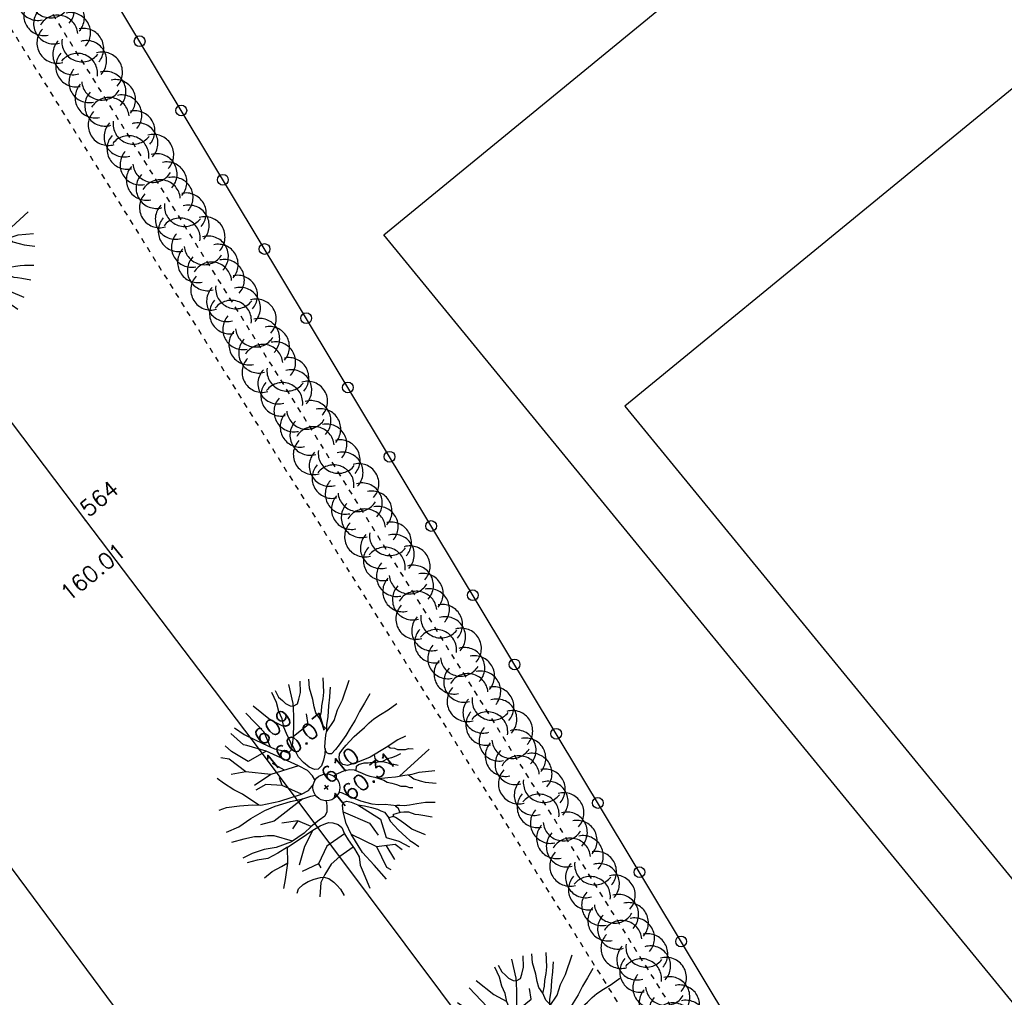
# Model space of a CAD drawing. Header units: feet. Extents: x 529188 to 529675, y 139816 to 140273.
# Tile 95 of 118: x 529534 to 529552, y 140080 to 140099. Entities that reach past the tile are written whole.
import ezdxf
from ezdxf.enums import TextEntityAlignment as Align

# ---------------------------------------------------------------- set-up
doc = ezdxf.new("R2010")
doc.units = ezdxf.units.FT
doc.header["$LTSCALE"] = 2
doc.header["$MEASUREMENT"] = 0
doc.header["$PDSIZE"] = 0.1
doc.linetypes.add('CACHEX2', pattern=[0.75, 0.5, -0.25])
doc.layers.get('0').update_dxf_attribs({"linetype": 'CONTINUOUS'})
for name, color, linetype in [('ARBRES', 70, 'CONTINUOUS'), ('BORDURETTE', 20, 'CONTINUOUS'), ('cadre250', 7, 'CONTINUOUS'), ('CLOTURE', 1, 'CONTINUOUS'), ('HAIE', 80, 'CACHEX2'), ('TOPOALT', 3, 'CONTINUOUS'), ('TOPOJIS', 7, 'CONTINUOUS'), ('TOPOJIS-GELE', 7, 'CONTINUOUS'), ('TOPOMAT', 142, 'CONTINUOUS')]:
    doc.layers.add(name, color=color, linetype=linetype)
doc.styles.get("Standard").update_dxf_attribs({"font": 'ROMANS.SHX'})

# ---------------------------------------------------------------- blocks, each defined once
blk = doc.blocks.new('TCPOINT')
at = {"color": 0}
blk.add_point((0, 0), dxfattribs=at)
at = {"layer": 'TOPOALT'}
blk.add_attdef('ALT', text='', height=0.3, dxfattribs=at).set_placement((0.1, -0.1), align=Align.TOP_LEFT)
at = {"layer": 'TOPOMAT'}
blk.add_attdef('MAT', (0.1, 0.1), '', height=0.3, dxfattribs=at)
blk = doc.blocks.new('190')
for p, q in [((0.052, 0), (-0.052, 0)), ((0, -0.052), (0, 0.052))]:
    blk.add_line(p, q)
for points in [[(-0.329, 1.239), (-0.245, 1.528), (-0.28, 2.015)], [(-0.09, 2.033), (-0.007, 1.626), (0.102, 1.375)], [(-0.084, 0.235), (-0.076, 0.245), (-0.062, 0.33), (-0.074, 0.466), (-0.144, 0.639), (-0.44, 1.229), (-0.646, 1.539), (-0.688, 1.589), (-0.738, 1.896)], [(-0.619, 1.938), (-0.559, 1.732), (-0.46, 1.523), (-0.354, 1.285), (-0.291, 1.169), (-0.206, 1.053), (-0.142, 0.946), (-0.07, 0.952), (-0.02, 0.98), (0.016, 1.059), (0.061, 1.245), (0.098, 1.367), (0.171, 1.51), (0.208, 1.653), (0.282, 1.81), (0.336, 2.007)], [(0.437, 0.574), (0.37, 0.496), (0.276, 0.425), (0.182, 0.369), (0.097, 0.362), (0.039, 0.398), (-0.01, 0.492), (-0.038, 0.629), (-0.043, 0.765), (-0.014, 0.901), (0.002, 1.001), (0.132, 1.122), (0.27, 1.286), (0.378, 1.415), (0.51, 1.6), (0.67, 1.921)], [(0.405, 1.994), (0.376, 1.859), (0.388, 1.766), (0.396, 1.687), (0.438, 1.6), (0.48, 1.557), (0.566, 1.542), (0.639, 1.591), (0.746, 1.669), (0.873, 1.838)], [(-0.144, 0.639), (-0.647, 0.843), (-0.975, 1.17), (-1.062, 1.55), (-1.169, 1.665)], [(-0.44, 1.229), (-0.82, 1.291), (-0.941, 1.636), (-0.968, 1.79)], [(0.686, 0.829), (0.676, 0.931), (0.713, 1.067), (0.728, 1.196), (0.773, 1.303), (0.838, 1.425), (0.926, 1.625), (1.021, 1.76)], [(0.711, 1.062), (0.821, 1.152), (0.894, 1.223), (0.995, 1.308), (1.082, 1.401), (1.24, 1.613)], [(-1.176, 0.542), (-1.281, 0.892), (-1.358, 1.058), (-1.428, 1.273), (-1.465, 1.412)], [(-0.975, 1.17), (-1.217, 1.309)], [(0.132, 1.122), (0.476, 1.119), (0.579, 1.291)], [(1.723, 0.836), (1.536, 0.765), (1.37, 0.702), (1.204, 0.625), (1.038, 0.576), (0.888, 0.52), (0.686, 0.464), (0.578, 0.437), (0.47, 0.423), (0.428, 0.452), (0.413, 0.495), (0.421, 0.545), (0.45, 0.595), (0.515, 0.666), (0.603, 0.759), (0.675, 0.816), (0.747, 0.901), (0.855, 0.994), (0.993, 1.144), (1.109, 1.257), (1.182, 1.336), (1.239, 1.392)], [(0.655, 0.801), (0.898, 0.871), (1.071, 0.985), (1.258, 1.07), (1.587, 1.273)], [(-1.807, 0.935), (-1.668, 0.889), (-1.462, 0.758), (-1.27, 0.62), (-1.148, 0.519), (-0.835, 0.351), (-0.435, 0.198), (-0.292, 0.167), (-0.199, 0.188), (-0.161, 0.191)], [(-0.396, 0.741), (-0.492, 0.981)], [(-0.435, 0.198), (-0.613, 0.549), (-0.837, 0.756), (-1.044, 0.791)], [(-0.647, 0.843), (-1.01, 0.877)], [(-0.613, 0.549), (-0.561, 0.687)], [(-1.963, 0.534), (-1.722, 0.466), (-1.45, 0.442), (-1.157, 0.397), (-0.957, 0.331), (-0.679, 0.22), (-0.472, 0.112), (-0.329, 0.06), (-0.249, 0.019)], [(1.739, -0.191), (1.585, -0.153), (1.326, -0.13), (0.983, -0.076), (0.782, -0.017), (0.653, 0.034), (0.56, 0.071), (0.504, 0.136), (0.497, 0.207), (0.526, 0.272), (0.584, 0.329), (0.678, 0.357), (0.778, 0.377), (0.872, 0.391), (0.994, 0.405), (1.13, 0.41), (1.252, 0.416), (1.374, 0.423), (1.489, 0.429), (1.633, 0.413), (1.798, 0.389), (1.999, 0.38)], [(-1.117, -0.371), (-1.319, -0.081), (-1.419, -0.002), (-1.525, 0.064), (-1.618, 0.137), (-1.796, 0.23), (-2.008, 0.328)], [(-0.472, 0.112), (-1.148, 0.135), (-1.39, 0.239)], [(-0.677, -0.381), (-0.803, -0.141), (-1.062, 0.014)], [(0.239, 0.074), (0.295, 0.074), (0.388, 0.051), (0.459, 0.029), (0.546, -0.015), (0.602, -0.073), (0.645, -0.145), (0.679, -0.217), (0.715, -0.282), (0.758, -0.347), (0.814, -0.42), (0.857, -0.485), (0.906, -0.571), (0.934, -0.636), (0.992, -0.708), (1.041, -0.781), (1.083, -0.86), (1.154, -0.918), (1.19, -0.976), (1.24, -1.019)], [(-0.168, -0.185), (-0.174, -0.214), (-0.224, -0.285), (-0.283, -0.356), (-0.362, -0.391), (-0.491, -0.383), (-0.677, -0.381), (-0.856, -0.393), (-1.143, -0.369), (-1.428, -0.274), (-1.621, -0.158), (-1.842, -0.076), (-2.034, -0.032)], [(-1.8, -0.948), (-1.67, -0.837), (-1.445, -0.632), (-1.264, -0.397), (-1.472, -0.374), (-1.679, -0.329), (-1.851, -0.227), (-2.029, -0.149)], [(-0.803, -0.141), (-0.975, -0.193)], [(0.622, -0.106), (0.681, -0.045), (0.731, -0.045), (0.832, -0.09), (0.889, -0.14), (0.953, -0.177), (1.017, -0.228), (1.074, -0.257), (1.131, -0.314), (1.174, -0.373), (1.202, -0.423), (1.238, -0.459), (1.294, -0.524)], [(1.46, -0.389), (1.367, -0.367), (1.282, -0.337), (1.21, -0.308), (1.109, -0.286), (1.053, -0.25), (1.038, -0.206), (1.039, -0.156), (1.077, -0.091)], [(1.368, -0.134), (1.384, -0.181), (1.44, -0.239), (1.468, -0.289), (1.526, -0.34), (1.582, -0.383), (1.64, -0.406), (1.698, -0.465)], [(0.787, -1.087), (0.644, -0.934), (0.545, -0.862), (0.459, -0.775), (0.332, -0.602), (0.261, -0.472), (0.212, -0.378), (0.163, -0.27), (0.127, -0.215)], [(-0.699, -0.452), (-1.01, -0.589), (-1.304, -0.796)], [(-1.264, -0.397), (-0.985, -0.428), (-0.699, -0.452), (-0.542, -0.475), (-0.434, -0.512), (-0.378, -0.534), (-0.328, -0.584), (-0.271, -0.671), (-0.25, -0.757), (-0.288, -0.878), (-0.302, -1.008), (-0.319, -1.208), (-0.349, -1.379), (-0.43, -1.515), (-0.459, -1.601), (-0.565, -1.955)], [(-0.219, -2.023), (-0.23, -1.674), (-0.249, -1.357), (-0.195, -0.963), (-0.143, -0.748), (-0.048, -0.549), (0.025, -0.441), (0.075, -0.413), (0.133, -0.435), (0.182, -0.5), (0.245, -0.615), (0.331, -0.709), (0.409, -0.818), (0.479, -0.912), (0.507, -0.976), (0.543, -1.042), (0.543, -1.107), (0.535, -1.163), (0.52, -1.235), (0.526, -1.35), (0.533, -1.451), (0.546, -1.551), (0.559, -1.651), (0.572, -1.745), (0.601, -1.81), (0.632, -1.934)], [(0.859, -0.488), (1, -0.579), (1.114, -0.659), (1.27, -0.746), (1.385, -0.819), (1.513, -0.87), (1.754, -1.032)], [(-1.953, -0.569), (-1.767, -0.571), (-1.575, -0.61), (-1.443, -0.63)], [(-0.048, -0.549), (0.199, -1.021), (0.182, -1.297)], [(0.245, -0.615), (0.406, -1.09), (0.268, -1.418), (0.406, -1.625), (0.493, -1.832)], [(1.183, -0.698), (1.926, -0.657)], [(-0.288, -0.878), (-0.682, -0.848), (-1.01, -1.004), (-1.338, -0.917)], [(1.328, -0.783), (1.356, -0.905), (1.426, -1.006), (1.483, -1.085), (1.622, -1.229)], [(-1.01, -1.004), (-1.027, -1.09)], [(-0.195, -0.963), (0.026, -1.435), (-0.077, -1.849), (-0.043, -1.935)], [(0.763, -1.219), (0.786, -1.151), (0.765, -1.087), (0.808, -1.087), (0.844, -1.116), (0.901, -1.174), (0.987, -1.225), (1.108, -1.291), (1.18, -1.334), (1.251, -1.378), (1.386, -1.49)], [(-1.662, -1.174), (-1.593, -1.125), (-1.479, -1.119), (-1.371, -1.134), (-1.257, -1.171), (-1.143, -1.222), (-1.093, -1.259), (-1.036, -1.338), (-1.009, -1.445), (-1.003, -1.524), (-0.996, -1.624), (-1.016, -1.763)], [(-0.316, -1.172), (-0.62, -1.148), (-0.835, -1.16), (-1.05, -1.229), (-1.201, -1.3), (-1.382, -1.493)], [(0.863, -1.843), (0.739, -1.603), (0.698, -1.452), (0.669, -1.345), (0.635, -1.243), (0.62, -1.208), (0.534, -1.169)], [(0.625, -1.219), (0.628, -1.193), (0.649, -1.171), (0.692, -1.193), (0.772, -1.223), (0.828, -1.26), (0.893, -1.317), (0.956, -1.426), (1.005, -1.476), (1.056, -1.534), (1.17, -1.665)], [(0.026, -1.435), (0.32, -1.625), (0.355, -1.78)], [(0.173, -1.53), (0.13, -1.832)]]:
    blk.add_lwpolyline(points)
blk.add_circle((0, 0), 0.25)
blk = doc.blocks.new('191')
for p, q in [((0.138, 0), (-0.138, 0)), ((0, -0.138), (0, 0.138))]:
    blk.add_line(p, q)
for points in [[(-0.742, 2.326), (-0.67, 2.078), (-0.552, 1.827), (-0.425, 1.542), (-0.35, 1.403), (-0.247, 1.264), (-0.17, 1.135), (-0.084, 1.142), (-0.024, 1.176), (0.02, 1.271), (0.074, 1.494), (0.117, 1.641), (0.205, 1.812), (0.25, 1.984), (0.338, 2.172), (0.404, 2.408)], [(-0.395, 1.487), (-0.294, 1.833), (-0.336, 2.418)], [(-0.108, 2.439), (-0.008, 1.951), (0.122, 1.651)], [(0.486, 2.393), (0.451, 2.231), (0.466, 2.119), (0.475, 2.024), (0.526, 1.92), (0.576, 1.869), (0.68, 1.85), (0.766, 1.91), (0.896, 2.003), (1.048, 2.205)], [(-0.075, 0.393), (-0.074, 0.396), (-0.089, 0.56), (-0.173, 0.766), (-0.528, 1.475), (-0.775, 1.847), (-0.826, 1.907), (-0.886, 2.275)], [(0.525, 0.689), (0.444, 0.595), (0.331, 0.51), (0.219, 0.442), (0.116, 0.435), (0.047, 0.478), (-0.012, 0.591), (-0.045, 0.755), (-0.052, 0.918), (-0.016, 1.081), (0.003, 1.202), (0.158, 1.347), (0.324, 1.543), (0.454, 1.698), (0.612, 1.919), (0.804, 2.305)], [(-0.173, 0.766), (-0.555, 0.944), (-0.902, 1.372), (-0.983, 1.639), (-1.17, 1.827), (-1.275, 2.082)], [(-0.012, 0.591), (0.436, 1.425), (0.837, 1.693), (1.115, 2.172)], [(0.823, 0.995), (0.811, 1.118), (0.855, 1.28), (0.874, 1.436), (0.927, 1.564), (1.005, 1.709), (1.111, 1.95), (1.225, 2.112)], [(-0.902, 1.372), (-1.197, 1.506), (-1.331, 1.693), (-1.488, 1.936)], [(0.854, 1.275), (0.986, 1.383), (1.073, 1.468), (1.194, 1.57), (1.299, 1.681), (1.488, 1.936)], [(-1.411, 0.65), (-1.538, 1.071), (-1.63, 1.269), (-1.714, 1.528), (-1.758, 1.695)], [(2.068, 1.003), (1.843, 0.919), (1.644, 0.842), (1.445, 0.75), (1.246, 0.691), (1.065, 0.623), (0.823, 0.557), (0.694, 0.524), (0.564, 0.508), (0.513, 0.542), (0.496, 0.594), (0.505, 0.654), (0.54, 0.714), (0.618, 0.8), (0.723, 0.911), (0.81, 0.98), (0.897, 1.082), (1.027, 1.192), (1.192, 1.373), (1.331, 1.508), (1.418, 1.603), (1.487, 1.671)], [(-1.002, 0.422), (-1.09, 0.864), (-1.277, 1.265), (-1.518, 1.586)], [(0.786, 0.961), (1.077, 1.046), (1.285, 1.182), (1.51, 1.284), (1.905, 1.528)], [(0.444, 0.595), (0.436, 0.944), (0.57, 1.345)], [(-2.169, 1.122), (-2.002, 1.067), (-1.755, 0.91), (-1.524, 0.744), (-1.378, 0.623), (-1.002, 0.422), (-0.522, 0.237), (-0.35, 0.2), (-0.346, 0.201)], [(-0.522, 0.237), (-0.795, 0.677), (-0.795, 1.078), (-1.063, 1.265)], [(-0.795, 0.677), (-0.956, 0.971)], [(-0.18, 0.357), (-0.314, 0.623), (-0.581, 0.757)], [(-2.356, 0.641), (-2.066, 0.56), (-1.74, 0.531), (-1.389, 0.477), (-1.148, 0.397), (-0.815, 0.265), (-0.566, 0.134), (-0.395, 0.072), (-0.394, 0.072)], [(-0.314, 0.623), (-0.528, 0.516)], [(-1.34, -0.445), (-1.582, -0.097), (-1.703, -0.002), (-1.83, 0.077), (-1.941, 0.164), (-2.155, 0.277), (-2.41, 0.393)], [(2.086, -0.23), (1.901, -0.184), (1.591, -0.156), (1.179, -0.091), (0.939, -0.021), (0.784, 0.041), (0.672, 0.085), (0.604, 0.163), (0.597, 0.249), (0.632, 0.326), (0.701, 0.394), (0.813, 0.429), (0.934, 0.452), (1.046, 0.469), (1.192, 0.485), (1.356, 0.492), (1.503, 0.499), (1.649, 0.507), (1.787, 0.514), (1.959, 0.495), (2.157, 0.467), (2.399, 0.457)], [(1.046, 0.469), (1.721, 0.167), (2.436, 0.167)], [(-0.566, 0.134), (-1.17, 0.035), (-1.866, 0.222)], [(0.784, 0.041), (1.159, 0.221)], [(0.392, 0.079), (0.465, 0.061), (0.551, 0.035), (0.655, -0.018), (0.722, -0.087), (0.774, -0.174), (0.815, -0.26), (0.858, -0.339), (0.909, -0.417), (0.977, -0.504), (1.028, -0.582), (1.088, -0.685), (1.121, -0.763), (1.19, -0.85), (1.249, -0.937), (1.299, -1.032), (1.385, -1.102), (1.428, -1.171), (1.487, -1.223)], [(1.721, 0.167), (2.123, -0.047), (2.337, -0.073)], [(-0.249, -0.313), (-0.269, -0.342), (-0.339, -0.427), (-0.434, -0.469), (-0.589, -0.459), (-0.812, -0.457), (-1.027, -0.472), (-1.371, -0.443), (-1.714, -0.329), (-1.945, -0.189), (-2.21, -0.092), (-2.441, -0.038)], [(-2.161, -1.137), (-2.004, -1.005), (-1.734, -0.759), (-1.517, -0.477), (-1.767, -0.449), (-2.015, -0.395), (-2.221, -0.273), (-2.435, -0.179)], [(-0.589, -0.459), (-0.742, -0.286), (-1.063, -0.205), (-1.331, -0.098)], [(0.746, -0.127), (0.817, -0.054), (0.877, -0.054), (0.998, -0.107), (1.066, -0.168), (1.144, -0.213), (1.22, -0.273), (1.289, -0.308), (1.357, -0.377), (1.408, -0.447), (1.442, -0.508), (1.485, -0.551), (1.553, -0.629)], [(1.753, -0.467), (1.641, -0.44), (1.538, -0.405), (1.453, -0.37), (1.331, -0.343), (1.263, -0.3), (1.246, -0.248), (1.247, -0.188), (1.292, -0.109)], [(1.641, -0.161), (1.66, -0.217), (1.728, -0.286), (1.762, -0.347), (1.831, -0.408), (1.899, -0.46), (1.968, -0.487), (2.038, -0.558)], [(0.944, -1.304), (0.773, -1.121), (0.654, -1.034), (0.551, -0.931), (0.398, -0.723), (0.313, -0.566), (0.254, -0.454), (0.204, -0.344)], [(-1.517, -0.477), (-1.182, -0.514), (-0.839, -0.543), (-0.65, -0.571), (-0.521, -0.614), (-0.453, -0.641), (-0.394, -0.701), (-0.325, -0.805), (-0.3, -0.908), (-0.345, -1.054), (-0.363, -1.209), (-0.383, -1.449), (-0.419, -1.655), (-0.516, -1.818), (-0.551, -1.921), (-0.678, -2.346)], [(-0.263, -2.427), (-0.276, -2.009), (-0.299, -1.628), (-0.235, -1.156), (-0.172, -0.898), (-0.058, -0.658), (0.029, -0.529), (0.09, -0.496), (0.159, -0.522), (0.219, -0.6), (0.294, -0.738), (0.397, -0.851), (0.49, -0.982), (0.575, -1.095), (0.609, -1.172), (0.652, -1.25), (0.651, -1.328), (0.642, -1.396), (0.624, -1.482), (0.631, -1.62), (0.639, -1.741), (0.655, -1.861), (0.671, -1.982), (0.687, -2.094), (0.721, -2.172), (0.758, -2.321)], [(-2.344, -0.683), (-2.121, -0.686), (-1.889, -0.731), (-1.732, -0.756)], [(-0.65, -0.571), (-1.09, -0.74), (-1.598, -0.981)], [(-0.394, -0.701), (-0.849, -0.874)], [(-0.058, -0.658), (0.168, -1.088)], [(1.03, -0.586), (1.2, -0.694), (1.337, -0.791), (1.525, -0.896), (1.662, -0.983), (1.816, -1.044), (2.104, -1.238)], [(-1.09, -0.74), (-1.17, -0.954)], [(-0.172, -0.898), (0.222, -1.596), (0.337, -2.418)], [(0.397, -0.851), (0.355, -1.489), (0.655, -2.352)], [(1.42, -0.838), (2.311, -0.789)], [(-0.363, -1.209), (-0.742, -1.061), (-1.438, -1.141), (-1.438, -1.221)], [(1.594, -0.94), (1.627, -1.086), (1.712, -1.208), (1.779, -1.303), (1.946, -1.475)], [(-1.09, -1.101), (-1.25, -1.328)], [(-1.994, -1.409), (-1.911, -1.349), (-1.775, -1.342), (-1.645, -1.361), (-1.508, -1.405), (-1.372, -1.466), (-1.311, -1.51), (-1.244, -1.605), (-1.211, -1.734), (-1.203, -1.829), (-1.195, -1.949), (-1.219, -2.115)], [(-0.379, -1.406), (-0.744, -1.378), (-1.002, -1.392), (-1.26, -1.475), (-1.441, -1.56), (-1.658, -1.792)], [(1.035, -2.211), (0.887, -1.923), (0.837, -1.742), (0.803, -1.614), (0.762, -1.492), (0.744, -1.449), (0.641, -1.402)], [(0.75, -1.463), (0.754, -1.431), (0.779, -1.406), (0.831, -1.432), (0.926, -1.467), (0.994, -1.511), (1.071, -1.581), (1.147, -1.711), (1.206, -1.772), (1.267, -1.841), (1.403, -1.998)], [(0.915, -1.463), (0.943, -1.381), (0.918, -1.304), (0.97, -1.305), (1.013, -1.339), (1.081, -1.408), (1.184, -1.469), (1.33, -1.549), (1.416, -1.601), (1.501, -1.654), (1.663, -1.788)], [(0.222, -1.596), (-0.019, -1.89), (-0.095, -2.44)], [(0.583, -2.144), (0.542, -2.381)]]:
    blk.add_lwpolyline(points)
blk.add_circle((0, 0), 0.4)
blk = doc.blocks.new('RONDCLOT')
at = {"layer": 'CLOTURE'}
blk.add_circle((0, 0), 0.1, dxfattribs=at)
blk = doc.blocks.new('HAIEBASE')
at = {"layer": 'HAIE'}
for centre, start, end in [((0.002, 0.141), 14.988, 164.4142), ((-0.223, 0.05), 14.988, 164.4142), ((0.227, 0.05), 14.988, 164.4142), ((0.078, 0.086), 243.6198, 27.2304), ((-0.147, -0.129), 50.5983, 200.0244), ((-0.23, -0.099), 196.6108, 340.2213), ((0.022, -0.064), 196.6108, 340.2213), ((0.223, -0.099), 196.6108, 340.2213)]:
    blk.add_arc(centre, 0.25, start, end, dxfattribs=at)

msp = doc.modelspace()

# ---------------------------------------------------------------- linework, layer by layer
msp.add_lwpolyline([(529586.679, 140040.981), (529664.347, 140104.621), (529623.065, 140155.002), (529545.397, 140091.362)], close=True)
at = {"layer": 'BORDURETTE', "flags": 128}
for points in [[(529514.413, 140159.201), (529535.783, 140130.891), (529545.642, 140117.866), (529531.14, 140100.717), (529530.532, 140095.657), (529535.39, 140089.24)], [(529535.39, 140089.24), (529538.612, 140084.994)], [(529533.027, 140077.406), (529517.088, 140065.39), (529512.61, 140071.235), (529500.505, 140062.119), (529506.055, 140054.656), (529537.535, 140078.041), (529530.911, 140086.974)], [(529538.612, 140084.994), (529548.05, 140072.379), (529548.05, 140072.379)]]:
    msp.add_lwpolyline(points, dxfattribs=at)
at = {"layer": 'cadre250', "flags": 128}
msp.add_lwpolyline([(529592.062, 140032.132), (529540.923, 140094.544), (529579.853, 140126.443)], dxfattribs=at)
at = {"layer": 'CLOTURE', "flags": 128}
msp.add_lwpolyline([(529551.469, 140073.073), (529534.452, 140101.363)], dxfattribs=at)
at = {"layer": 'HAIE', "ltscale": 0.005, "flags": 128}
for points in [[(529532.874, 140101.696), (529552.12, 140070.804)], [(529532.194, 140101.273), (529551.44, 140070.381)]]:
    msp.add_lwpolyline(points, dxfattribs=at)

# ---------------------------------------------------------------- block references
at = {"layer": 'ARBRES', "rotation": 39.33073407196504}
for name, p in [('190', (529532.414, 140094.258)), ('191', (529531.503, 140084.045)), ('190', (529539.86, 140084.287)), ('190', (529544, 140079.188))]:
    msp.add_blockref(name, p, dxfattribs=at)
at = {"layer": 'CLOTURE', "rotation": 121.0290775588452}
for p in [(529536.392, 140098.138), (529537.165, 140096.853), (529537.938, 140095.567), (529538.711, 140094.282), (529539.485, 140092.997), (529540.258, 140091.711), (529541.031, 140090.426), (529541.804, 140089.14), (529542.577, 140087.855), (529543.351, 140086.57), (529544.124, 140085.284), (529544.897, 140083.999), (529545.67, 140082.714), (529546.443, 140081.428)]:
    msp.add_blockref('RONDCLOT', p, dxfattribs=at)
at = {"layer": 'HAIE', "ltscale": 0.005, "xscale": 1.5, "yscale": 1.5, "zscale": 1.5}
for p, rotation in [((529534.566, 140098.98), 301.9231085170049), ((529535.042, 140098.216), 121.9231085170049), ((529535.518, 140097.453), 301.9231085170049), ((529535.993, 140096.689), 121.9231085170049), ((529536.469, 140095.925), 301.9231085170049), ((529536.945, 140095.161), 121.9231085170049), ((529537.421, 140094.397), 301.9231085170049), ((529537.897, 140093.633), 121.9231085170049), ((529538.373, 140092.869), 301.9231085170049), ((529538.849, 140092.105), 121.9231085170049), ((529539.325, 140091.342), 301.9231085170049), ((529539.801, 140090.578), 121.9231085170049), ((529540.277, 140089.814), 301.9231085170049), ((529540.753, 140089.05), 121.9231085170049), ((529541.228, 140088.286), 301.9231085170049), ((529541.704, 140087.522), 121.9231085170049), ((529542.18, 140086.758), 301.9231085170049), ((529542.656, 140085.994), 121.9231085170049), ((529543.132, 140085.23), 301.9231085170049), ((529543.608, 140084.467), 121.9231085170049), ((529544.084, 140083.703), 301.9231085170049), ((529544.56, 140082.939), 121.9231085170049), ((529545.036, 140082.175), 301.9231085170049), ((529545.512, 140081.411), 121.9231085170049), ((529545.987, 140080.647), 301.9231085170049), ((529546.463, 140079.883), 121.9231085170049)]:
    msp.add_blockref('HAIEBASE', p, dxfattribs=dict(at, rotation=rotation))
at = {"layer": 'TOPOJIS'}
ref = msp.add_blockref('TCPOINT', (529535.39, 140089.24, 160.012), dxfattribs=at)
ref.add_attrib('MAT', '564', (529535.44, 140089.29, 160.012), dxfattribs={"layer": 'TOPOMAT', "height": 0.3, "rotation": 39.3307})
ref.add_attrib('ALT', '160.01', dxfattribs={"layer": 'TOPOALT', "height": 0.3, "rotation": 39.3307}).set_placement((529534.882, 140087.957, 160.012), align=Align.TOP_LEFT)
at = {"layer": 'TOPOJIS-GELE'}
ref = msp.add_blockref('TCPOINT', (529538.612, 140084.994, 160.075), dxfattribs=at)
ref.add_attrib('MAT', '609', (529538.662, 140085.044, 160.075), dxfattribs={"layer": 'TOPOMAT', "height": 0.3, "rotation": 39.3307})
ref.add_attrib('ALT', '160.07', dxfattribs={"layer": 'TOPOALT', "height": 0.3, "rotation": 39.3307}).set_placement((529538.662, 140084.794, 160.075), align=Align.TOP_LEFT)
ref = msp.add_blockref('TCPOINT', (529539.86, 140084.287, 160.313), dxfattribs=at)
ref.add_attrib('MAT', '610', (529539.91, 140084.337, 160.313), dxfattribs={"layer": 'TOPOMAT', "height": 0.3, "rotation": 39.3307})
ref.add_attrib('ALT', '160.31', dxfattribs={"layer": 'TOPOALT', "height": 0.3, "rotation": 39.3307}).set_placement((529539.91, 140084.087, 160.313), align=Align.TOP_LEFT)

doc.saveas('drawing.dxf')
